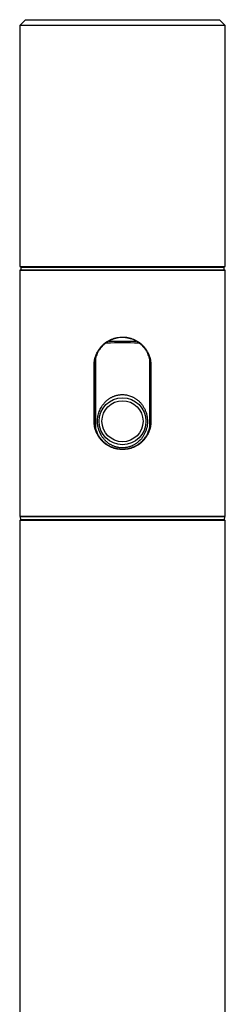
# Paper-space layout '_Top' of a CAD drawing. Header units: millimetres. Extents: x -25 to 25, y -25 to 310.
# Tile 3 of 3: x -18 to 17, y 143 to 310. Entities that reach past the tile are written whole.
import ezdxf

# ---------------------------------------------------------------- set-up
doc = ezdxf.new("R2010")
doc.units = ezdxf.units.MM

psp = doc.layouts.new('_Top')

# ---------------------------------------------------------------- linework, layer by layer
at = {"color": 7, "linetype": 'Continuous', "lineweight": 25}
for p, q in [((-16.5, 310.2), (-17.5, 309.2)), ((-16.5, 310.2), (16.5, 310.2)), ((17.5, 309.2), (16.5, 310.2)), ((-17.5, 309.2), (-17.5, 268.2)), ((17.5, 309.2), (-17.5, 309.2)), ((17.5, 268.2), (17.5, 309.2)), ((-17.5, 268.2), (17.5, 268.2)), ((-16.55, 268.2), (-16.55, 268.1)), ((16.55, 268.1), (16.55, 268.2)), ((-17.4, 267.6), (-17.5, 267.5)), ((-17.5, 267.5), (-17.5, 225.7)), ((17.5, 267.5), (-17.5, 267.5)), ((-17.4, 267.6), (17.4, 267.6)), ((-17.3, 268.1), (-17.3, 267.6)), ((-17.3, 268.1), (17.3, 268.1)), ((17.3, 267.6), (17.3, 268.1)), ((17.5, 267.5), (17.4, 267.6)), ((17.5, 225.7), (17.5, 267.5)), ((-4.85, 241.85), (-4.85, 251.35)), ((-4.75, 251.35), (-4.85, 251.35)), ((-4.75, 251.35), (-4.75, 241.85)), ((4.75, 251.35), (4.85, 251.35)), ((4.75, 241.85), (4.75, 251.35)), ((4.85, 251.35), (4.85, 241.85)), ((-4.85, 241.85), (-4.75, 241.85)), ((4.85, 241.85), (4.75, 241.85)), ((-17.5, 225.7), (-17.4, 225.6)), ((-17.5, 225.7), (17.5, 225.7)), ((-17.5, 225), (-17.5, 0)), ((-17.5, 225), (17.5, 225)), ((17.4, 225.6), (-17.4, 225.6)), ((-17.4, 225.55), (-17.39, 225.05)), ((17.4, 225.55), (-17.4, 225.55)), ((17.39, 225.05), (-17.39, 225.05)), ((-16.6, 225.6), (-16.6, 225.55)), ((-16.6, 225.05), (-16.6, 225)), ((16.6, 225.55), (16.6, 225.6)), ((16.6, 225), (16.6, 225.05)), ((17.39, 225.05), (17.4, 225.55)), ((17.4, 225.6), (17.5, 225.7)), ((17.5, 0), (17.5, 225))]:
    psp.add_line(p, q, dxfattribs=at)
at = {"color": 8, "linetype": 'Continuous', "lineweight": 25}
for p, q in [((-4.58, 252.53), (-4.58, 240.67)), ((4.58, 252.53), (4.58, 240.67))]:
    psp.add_line(p, q, dxfattribs=at)
at = {"color": 7, "linetype": 'Continuous', "lineweight": 25, "flags": 128}
psp.add_lwpolyline([(-2.26, 255.47), (0, 255.48), (2.26, 255.47)], dxfattribs=at)
at = {"color": 7, "linetype": 'Continuous', "lineweight": 25}
for radius in [4, 3.5]:
    psp.add_circle((0, 241.85), radius, dxfattribs=at)
at = {"color": 8, "linetype": 'Continuous', "lineweight": 25}
psp.add_arc((0, -60.34), 315.51, 89.5075, 90.4922, dxfattribs=at)
at = {"color": 7, "linetype": 'Continuous', "lineweight": 25}
for points, knots in [([(-4.85, 251.35), (-4.85, 251.4), (-4.84, 251.51), (-4.84, 251.67), (-4.82, 251.85), (-4.79, 252.06), (-4.74, 252.37), (-4.64, 252.76), (-4.48, 253.21), (-4.28, 253.64), (-4.09, 253.95), (-3.91, 254.21), (-3.72, 254.46), (-3.43, 254.77), (-3.08, 255.09), (-2.76, 255.32), (-2.5, 255.49), (-2.22, 255.65), (-1.86, 255.82), (-1.42, 255.98), (-0.95, 256.09), (-0.48, 256.16), (0, 256.19), (0.47, 256.17), (0.95, 256.1), (1.41, 255.98), (1.86, 255.82), (2.29, 255.62), (2.7, 255.37), (3.08, 255.09), (3.43, 254.77), (3.75, 254.42), (4.03, 254.04), (4.24, 253.71), (4.38, 253.42), (4.51, 253.14), (4.64, 252.76), (4.76, 252.3), (4.82, 251.91), (4.84, 251.63), (4.85, 251.47), (4.85, 251.39), (4.85, 251.35)], [0, 0, 0, 0, 0.010428, 0.020852, 0.031285, 0.046806, 0.06235, 0.093515, 0.124887, 0.156017, 0.18715, 0.197584, 0.218547, 0.249771, 0.280887, 0.312188, 0.327929, 0.343574, 0.374703, 0.405882, 0.437337, 0.468572, 0.499712, 0.53108, 0.562456, 0.59362, 0.624889, 0.656327, 0.68751, 0.718694, 0.750109, 0.781317, 0.812409, 0.843678, 0.859392, 0.875004, 0.906059, 0.937159, 0.968556, 0.984269, 0.992131, 1, 1, 1, 1]), ([(4.75, 251.35), (4.75, 251.4), (4.75, 251.51), (4.74, 251.66), (4.73, 251.85), (4.7, 252.06), (4.65, 252.36), (4.55, 252.74), (4.39, 253.18), (4.22, 253.53), (4.07, 253.8), (3.95, 254), (3.81, 254.19), (3.67, 254.37), (3.54, 254.51), (3.44, 254.63), (3.33, 254.74), (3.19, 254.87), (3.01, 255.02), (2.83, 255.17), (2.58, 255.34), (2.24, 255.54), (1.82, 255.74), (1.46, 255.88), (1.16, 255.96), (0.93, 256.01), (0.7, 256.05), (0.39, 256.09), (0.15, 256.1), (-0.16, 256.1), (-0.47, 256.08), (-0.93, 256.02), (-1.39, 255.9), (-1.83, 255.74), (-2.25, 255.54), (-2.58, 255.34), (-2.84, 255.16), (-3.02, 255.02), (-3.19, 254.87), (-3.33, 254.74), (-3.44, 254.63), (-3.55, 254.51), (-3.67, 254.37), (-3.82, 254.18), (-3.95, 253.99), (-4.07, 253.8), (-4.23, 253.53), (-4.39, 253.18), (-4.55, 252.74), (-4.65, 252.36), (-4.7, 252.05), (-4.73, 251.82), (-4.75, 251.58), (-4.75, 251.43), (-4.75, 251.35)], [0, 0, 0, 0, 0.010469, 0.020964, 0.031487, 0.04712, 0.062936, 0.094074, 0.125163, 0.156509, 0.172201, 0.18781, 0.203372, 0.218926, 0.234506, 0.242318, 0.250151, 0.265886, 0.281572, 0.297181, 0.312751, 0.34391, 0.375315, 0.406542, 0.422098, 0.437666, 0.453285, 0.468998, 0.500011, 0.500309, 0.531391, 0.562572, 0.593977, 0.625114, 0.656209, 0.687562, 0.703251, 0.718859, 0.734423, 0.749981, 0.757769, 0.765569, 0.781221, 0.79696, 0.812635, 0.828236, 0.8438, 0.874959, 0.906366, 0.937569, 0.953207, 0.968675, 0.984366, 1, 1, 1, 1]), ([(-1.16, 246.21), (-1.1, 246.23), (-0.97, 246.26), (-0.78, 246.31), (-0.58, 246.34), (-0.39, 246.37), (-0.19, 246.38), (0, 246.39), (0.25, 246.38), (0.54, 246.35), (0.88, 246.29), (1.21, 246.2), (1.43, 246.11), (1.54, 246.07)], [0, 0, 0, 0, 0.073042, 0.1452368, 0.2167588, 0.2877871, 0.3585048, 0.4290973, 0.4997511, 0.6231252, 0.7470098, 0.8723352, 1, 1, 1, 1]), ([(-3.6, 244.25), (-3.57, 244.3), (-3.51, 244.41), (-3.41, 244.56), (-3.31, 244.7), (-3.23, 244.79), (-3.19, 244.84)], [0, 0, 0, 0, 0.251817, 0.502154, 0.751413, 1, 1, 1, 1]), ([(-3.19, 244.84), (-3.15, 244.89), (-3.07, 244.98), (-2.95, 245.12), (-2.82, 245.25), (-2.68, 245.37), (-2.53, 245.49), (-2.43, 245.56), (-2.38, 245.6)], [0, 0, 0, 0, 0.167069, 0.333565, 0.499796, 0.666072, 0.832704, 1, 1, 1, 1]), ([(-2.38, 245.6), (-2.33, 245.64), (-2.22, 245.71), (-2.05, 245.82), (-1.88, 245.91), (-1.71, 246), (-1.53, 246.08), (-1.35, 246.15), (-1.23, 246.19), (-1.16, 246.21)], [0, 0, 0, 0, 0.1446801, 0.2882562, 0.4310222, 0.573277, 0.7153227, 0.8574628, 1, 1, 1, 1]), ([(1.54, 246.07), (1.6, 246.04), (1.73, 245.99), (1.91, 245.9), (2.08, 245.8), (2.26, 245.69), (2.42, 245.57), (2.53, 245.49), (2.58, 245.45)], [0, 0, 0, 0, 0.166772, 0.333003, 0.499068, 0.665341, 0.832196, 1, 1, 1, 1]), ([(2.58, 245.45), (2.64, 245.4), (2.74, 245.31), (2.89, 245.17), (3.04, 245.02), (3.18, 244.87), (3.37, 244.62), (3.6, 244.27), (3.84, 243.81), (4.03, 243.32), (4.2, 242.65), (4.29, 241.77), (4.18, 240.9), (3.98, 240.24), (3.78, 239.76), (3.52, 239.3), (3.25, 238.92), (2.99, 238.62), (2.74, 238.38), (2.56, 238.24), (2.47, 238.16)], [0, 0, 0, 0, 0.024985, 0.049953, 0.074963, 0.100075, 0.125347, 0.187609, 0.250357, 0.312903, 0.375402, 0.500497, 0.625053, 0.687568, 0.750044, 0.812878, 0.875299, 0.917002, 0.958482, 1, 1, 1, 1]), ([(-2.52, 238.2), (-2.58, 238.25), (-2.68, 238.33), (-2.84, 238.47), (-2.98, 238.62), (-3.12, 238.77), (-3.25, 238.93), (-3.38, 239.1), (-3.5, 239.27), (-3.64, 239.51), (-3.8, 239.82), (-3.96, 240.21), (-4.09, 240.61), (-4.21, 241.15), (-4.28, 241.85), (-4.21, 242.55), (-4.09, 243.1), (-3.96, 243.5), (-3.81, 243.88), (-3.67, 244.13), (-3.6, 244.25)], [0, 0, 0, 0, 0.031195, 0.062276, 0.093315, 0.124384, 0.155553, 0.186893, 0.218473, 0.250362, 0.31264, 0.375137, 0.437884, 0.500485, 0.625286, 0.750094, 0.812406, 0.874861, 0.937539, 1, 1, 1, 1]), ([(4.85, 241.85), (4.85, 241.8), (4.84, 241.69), (4.84, 241.53), (4.82, 241.35), (4.79, 241.14), (4.74, 240.83), (4.64, 240.44), (4.48, 239.99), (4.28, 239.56), (4.09, 239.25), (3.91, 238.99), (3.72, 238.74), (3.43, 238.43), (3.08, 238.11), (2.76, 237.88), (2.5, 237.71), (2.22, 237.55), (1.86, 237.38), (1.42, 237.22), (0.95, 237.11), (0.48, 237.04), (0, 237.01), (-0.47, 237.03), (-0.95, 237.1), (-1.41, 237.22), (-1.86, 237.38), (-2.29, 237.58), (-2.7, 237.83), (-3.08, 238.11), (-3.43, 238.43), (-3.75, 238.78), (-4.03, 239.16), (-4.24, 239.49), (-4.38, 239.78), (-4.51, 240.06), (-4.64, 240.44), (-4.76, 240.9), (-4.82, 241.29), (-4.84, 241.57), (-4.85, 241.73), (-4.85, 241.81), (-4.85, 241.85)], [0, 0, 0, 0, 0.0104276, 0.0208517, 0.0312845, 0.0468057, 0.0623501, 0.093515, 0.124887, 0.1560167, 0.1871502, 0.1975844, 0.2185472, 0.2497709, 0.2808873, 0.3121881, 0.3279287, 0.3435741, 0.3747032, 0.4058818, 0.4373371, 0.468572, 0.4997115, 0.5310797, 0.5624558, 0.5936196, 0.6248891, 0.6563272, 0.6875105, 0.7186938, 0.7501086, 0.7813173, 0.812409, 0.8436777, 0.8593915, 0.875004, 0.9060586, 0.9371588, 0.9685564, 0.9842686, 0.9921313, 1, 1, 1, 1]), ([(-4.75, 241.85), (-4.75, 241.8), (-4.75, 241.69), (-4.74, 241.54), (-4.73, 241.35), (-4.7, 241.14), (-4.65, 240.84), (-4.55, 240.46), (-4.39, 240.02), (-4.22, 239.67), (-4.07, 239.4), (-3.95, 239.2), (-3.81, 239.01), (-3.67, 238.83), (-3.54, 238.69), (-3.44, 238.57), (-3.33, 238.46), (-3.19, 238.33), (-3.01, 238.18), (-2.83, 238.03), (-2.58, 237.86), (-2.24, 237.66), (-1.82, 237.46), (-1.46, 237.32), (-1.16, 237.24), (-0.93, 237.19), (-0.7, 237.15), (-0.39, 237.11), (0, 237.09), (0.47, 237.12), (0.93, 237.18), (1.39, 237.3), (1.83, 237.46), (2.25, 237.66), (2.58, 237.86), (2.84, 238.04), (3.02, 238.18), (3.19, 238.33), (3.33, 238.46), (3.44, 238.57), (3.55, 238.69), (3.67, 238.83), (3.82, 239.02), (3.95, 239.21), (4.07, 239.4), (4.23, 239.67), (4.39, 240.02), (4.55, 240.46), (4.65, 240.84), (4.7, 241.15), (4.73, 241.38), (4.75, 241.62), (4.75, 241.77), (4.75, 241.85)], [0, 0, 0, 0, 0.0104687, 0.0209639, 0.0314866, 0.0471198, 0.0629357, 0.094074, 0.1251629, 0.1565089, 0.1722014, 0.1878098, 0.2033723, 0.2189256, 0.2345059, 0.2423182, 0.250151, 0.265886, 0.2815717, 0.2971809, 0.3127508, 0.3439104, 0.3753149, 0.406542, 0.4220986, 0.4376664, 0.4532854, 0.4689978, 0.5003085, 0.531391, 0.5625713, 0.5939769, 0.6251135, 0.6562092, 0.6875621, 0.7032509, 0.7188588, 0.7344234, 0.749981, 0.757769, 0.7655689, 0.7812214, 0.7969595, 0.8126347, 0.8282358, 0.8438003, 0.8749592, 0.9063658, 0.937569, 0.9532075, 0.9686753, 0.9843656, 1, 1, 1, 1]), ([(-1.29, 237.53), (-1.35, 237.56), (-1.48, 237.6), (-1.66, 237.68), (-1.84, 237.77), (-2.02, 237.86), (-2.19, 237.97), (-2.36, 238.08), (-2.47, 238.16), (-2.52, 238.2)], [0, 0, 0, 0, 0.142508, 0.284593, 0.426579, 0.568792, 0.711555, 0.855186, 1, 1, 1, 1]), ([(2.47, 238.16), (2.42, 238.13), (2.31, 238.05), (2.15, 237.94), (1.98, 237.84), (1.81, 237.75), (1.64, 237.67), (1.46, 237.59), (1.34, 237.55), (1.27, 237.53)], [0, 0, 0, 0, 0.144843, 0.288528, 0.431347, 0.573601, 0.715591, 0.857623, 1, 1, 1, 1]), ([(-0.25, 237.32), (-0.31, 237.33), (-0.42, 237.34), (-0.6, 237.36), (-0.77, 237.39), (-0.94, 237.43), (-1.12, 237.48), (-1.23, 237.51), (-1.29, 237.53)], [0, 0, 0, 0, 0.165399, 0.330871, 0.496742, 0.663341, 0.830988, 1, 1, 1, 1]), ([(0.31, 237.33), (0.25, 237.33), (0.13, 237.32), (-0.06, 237.32), (-0.19, 237.32), (-0.25, 237.32)], [0, 0, 0, 0, 0.334024, 0.667088, 1, 1, 1, 1]), ([(1.27, 237.53), (1.21, 237.51), (1.09, 237.47), (0.89, 237.42), (0.7, 237.38), (0.51, 237.35), (0.38, 237.34), (0.31, 237.33)], [0, 0, 0, 0, 0.2022, 0.402823, 0.602342, 0.801239, 1, 1, 1, 1])]:
    psp.add_open_spline(points, degree=3, knots=knots, dxfattribs=at)

doc.saveas('drawing.dxf')
